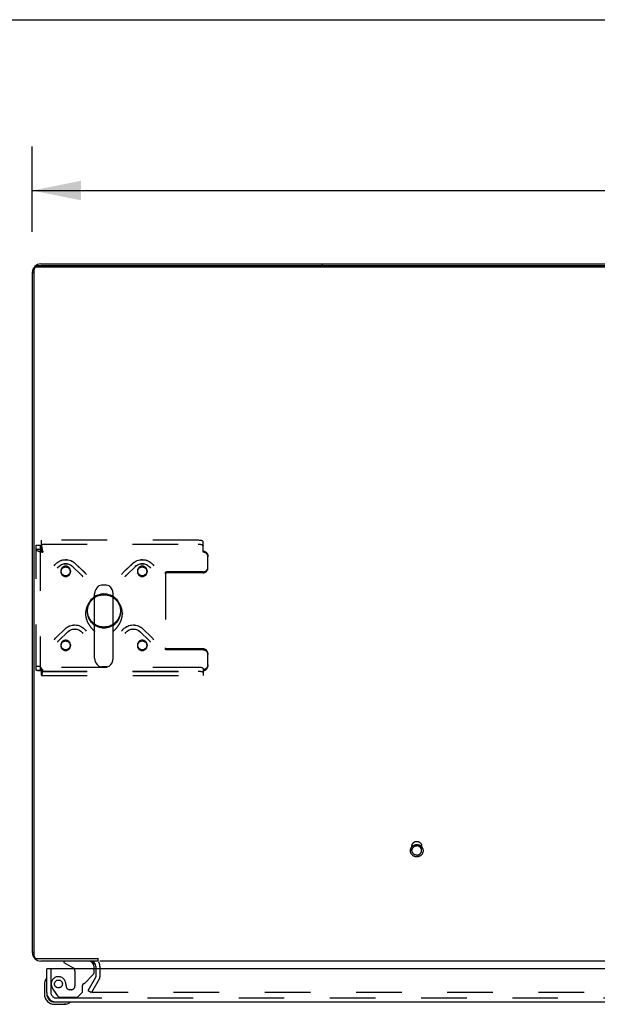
# Model space of a CAD drawing. Header units: inches. Extents: x 0 to 214, y 0 to 139.
# Tile 115 of 147: x 35 to 50, y 113 to 139. Entities that reach past the tile are written whole.
import ezdxf

# ---------------------------------------------------------------- set-up
doc = ezdxf.new("R2010")
doc.units = ezdxf.units.IN
doc.header["$LTSCALE"] = 11.786071
doc.header["$MEASUREMENT"] = 0
doc.linetypes.add('HIDDEN', pattern=[0.2, 0.1, -0.1])
doc.layers.get('0').update_dxf_attribs({"linetype": 'CONTINUOUS'})
for name, color, linetype in [('DEFAULT_2', 8, 'HIDDEN'), ('DIMENSIONS', 7, 'CONTINUOUS'), ('SECONDARY_OR_LEFT_DOOR_ASSEMBLY', 7, 'CONTINUOUS')]:
    doc.layers.add(name, color=color, linetype=linetype)
doc.styles.get("Standard").update_dxf_attribs({"font": 'arial.ttf'})
doc.dimstyles.new('DIMSTYLE_1', dxfattribs={"dimtxt": 0.945407, "dimasz": 1.260542, "dimexe": 0.09, "dimexo": 0.07, "dimgap": 0.0375, "dimtad": 0, "dimtih": 1, "dimtoh": 1, "dimzin": 4, "dimdsep": 46, "dimtxsty": 'Standard', "dimblk": '_FILLED', "dimblk1": '_FILLED', "dimblk2": '_FILLED', "dimcen": 0.09, "dimadec": 3, "dimazin": 1, "dimtfac": 1, "dimtdec": 3, "dimtofl": 0, "dimtmove": 0, "dimatfit": 3, "dimldrblk": '_FILLED', "dimfxl": 0, "dimtolj": 1, "dimtzin": 4, "dimarcsym": 0})

# ---------------------------------------------------------------- blocks, each defined once
blk = doc.blocks.new('_FILLED')
at = {"color": 0, "linetype": 'ByBlock'}
blk.add_solid([(0, 0), (-1, 0.2), (-1, -0.2)], dxfattribs=at)
blk = doc.blocks.new('*D5')
at = {"layer": 'DIMENSIONS', "color": 2, "linetype": 'Continuous'}
for p, q in [((35.716, 133.185), (35.716, 135.383)), ((96.716, 133.185), (96.716, 135.383)), ((35.716, 134.249), (64.092, 134.249)), ((96.716, 134.249), (68.341, 134.249))]:
    blk.add_line(p, q, dxfattribs=at)
at = {"layer": 'DIMENSIONS', "color": 2, "linetype": 'Continuous', "xscale": 1.2605423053, "yscale": 1.2605423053, "zscale": 1.2605423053, "rotation": 180}
blk.add_blockref('_FILLED', (35.716, 134.249), dxfattribs=at)
at = {"layer": 'DIMENSIONS', "color": 2, "linetype": 'Continuous', "xscale": 1.2605423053, "yscale": 1.2605423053, "zscale": 1.2605423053}
blk.add_blockref('_FILLED', (96.716, 134.249), dxfattribs=at)
at = {"layer": 'DIMENSIONS', "color": 2, "linetype": 'Continuous', "insert": (66.216, 134.722), "char_height": 0.9454, "width": 3.30365, "attachment_point": 2, "line_spacing_factor": 0.9}
blk.add_mtext('61.00', dxfattribs=at)

msp = doc.modelspace()

# ---------------------------------------------------------------- linework, layer by layer
at = {"color": 7, "linetype": 'Continuous'}
for p, q in [((0, 138.66), (214.292, 138.66)), ((35.768, 114.481), (35.768, 132.24)), ((35.798, 132.302), (35.804, 132.295)), ((96.602, 132.274), (35.831, 132.274)), ((43.216, 132.301), (43.216, 132.354)), ((35.716, 132.128), (35.768, 132.128)), ((37.329, 122.173), (37.329, 123.835)), ((37.634, 124.058), (37.506, 124.058)), ((37.812, 122.173), (37.812, 123.835)), ((37.095, 123.331), (37.095, 123.321)), ((38.045, 123.331), (38.045, 123.321)), ((37.318, 122.877), (37.325, 122.869)), ((37.325, 122.869), (37.329, 122.865)), ((37.812, 122.865), (37.816, 122.869)), ((37.816, 122.869), (37.823, 122.877)), ((37.823, 122.877), (37.84, 122.894)), ((37.84, 122.894), (37.849, 122.904)), ((37.634, 121.95), (37.506, 121.95)), ((35.716, 114.58), (35.768, 114.58)), ((35.831, 114.42), (37.432, 114.42)), ((37.414, 114.42), (37.414, 114.354)), ((93.716, 114.354), (37.466, 114.354))]:
    msp.add_line(p, q, dxfattribs=at)
at = {"color": 3, "linetype": 'Continuous'}
for p, q in [((96.602, 132.301), (35.831, 132.301)), ((35.942, 132.354), (96.49, 132.354)), ((35.716, 132.128), (35.716, 114.58)), ((37.414, 114.354), (35.942, 114.354)), ((37.362, 114.212), (37.362, 114.15))]:
    msp.add_line(p, q, dxfattribs=at)
for points in [[(35.768, 132.24), (35.768, 132.245), (35.769, 132.25), (35.77, 132.254), (35.771, 132.259), (35.773, 132.263), (35.775, 132.268), (35.777, 132.272), (35.78, 132.276), (35.783, 132.28), (35.787, 132.283), (35.79, 132.286), (35.794, 132.289), (35.798, 132.292)], [(35.807, 132.296), (35.811, 132.298), (35.816, 132.299), (35.821, 132.3), (35.826, 132.3), (35.831, 132.301)]]:
    msp.add_lwpolyline(points, dxfattribs=at)
at = {"color": 7, "linetype": 'Continuous'}
for points in [[(35.831, 132.274), (35.826, 132.274), (35.821, 132.273), (35.816, 132.272), (35.811, 132.271), (35.807, 132.269), (35.802, 132.267), (35.798, 132.265), (35.794, 132.262), (35.79, 132.259), (35.787, 132.256), (35.783, 132.253), (35.78, 132.249), (35.777, 132.245), (35.775, 132.241), (35.773, 132.236), (35.771, 132.232), (35.77, 132.227), (35.769, 132.223), (35.768, 132.218), (35.768, 132.213)], [(37.329, 123.728), (37.322, 123.724), (37.311, 123.717), (37.301, 123.711), (37.291, 123.704), (37.281, 123.696), (37.271, 123.689), (37.261, 123.681), (37.252, 123.673), (37.243, 123.665), (37.234, 123.657), (37.225, 123.648), (37.217, 123.639), (37.209, 123.63), (37.201, 123.621), (37.193, 123.611), (37.186, 123.602), (37.178, 123.592), (37.172, 123.582), (37.165, 123.572), (37.159, 123.561), (37.153, 123.551), (37.147, 123.54), (37.141, 123.529), (37.136, 123.518), (37.131, 123.507), (37.127, 123.496), (37.122, 123.485), (37.118, 123.473), (37.115, 123.462), (37.111, 123.45), (37.108, 123.438), (37.106, 123.427), (37.103, 123.415), (37.101, 123.403), (37.099, 123.391), (37.098, 123.379), (37.097, 123.367), (37.096, 123.355), (37.095, 123.343), (37.095, 123.331)], [(38.045, 123.331), (38.045, 123.343), (38.045, 123.355), (38.044, 123.367), (38.043, 123.379), (38.041, 123.391), (38.039, 123.403), (38.037, 123.415), (38.035, 123.427), (38.032, 123.438), (38.029, 123.45), (38.026, 123.462), (38.022, 123.473), (38.018, 123.485), (38.014, 123.496), (38.009, 123.507), (38.004, 123.518), (37.999, 123.529), (37.994, 123.54), (37.988, 123.551), (37.982, 123.561), (37.975, 123.571), (37.969, 123.582), (37.962, 123.592), (37.955, 123.602), (37.947, 123.611), (37.94, 123.621), (37.932, 123.63), (37.924, 123.639), (37.915, 123.648), (37.906, 123.657), (37.898, 123.665), (37.888, 123.673), (37.879, 123.681), (37.87, 123.689), (37.86, 123.696), (37.85, 123.704), (37.84, 123.711), (37.829, 123.717), (37.819, 123.724), (37.812, 123.728)], [(37.095, 123.321), (37.095, 123.314), (37.096, 123.303), (37.096, 123.292), (37.097, 123.281), (37.098, 123.27), (37.1, 123.259), (37.101, 123.247), (37.103, 123.236), (37.105, 123.225), (37.108, 123.214), (37.11, 123.203), (37.113, 123.192), (37.116, 123.181), (37.12, 123.17), (37.124, 123.16), (37.127, 123.149), (37.131, 123.138), (37.136, 123.128), (37.14, 123.118), (37.145, 123.107), (37.15, 123.097), (37.155, 123.087), (37.16, 123.078), (37.165, 123.068), (37.171, 123.059), (37.176, 123.049), (37.182, 123.04), (37.188, 123.031), (37.193, 123.022), (37.199, 123.014), (37.205, 123.006), (37.211, 122.997), (37.217, 122.989), (37.223, 122.981), (37.229, 122.974), (37.235, 122.966), (37.241, 122.959), (37.247, 122.952), (37.253, 122.946), (37.259, 122.939), (37.265, 122.933), (37.27, 122.926), (37.276, 122.921), (37.281, 122.915), (37.286, 122.909), (37.291, 122.904), (37.296, 122.899), (37.318, 122.877)], [(37.849, 122.904), (37.854, 122.909), (37.859, 122.915), (37.865, 122.921), (37.87, 122.926), (37.876, 122.933), (37.882, 122.939), (37.887, 122.946), (37.893, 122.952), (37.899, 122.959), (37.905, 122.967), (37.911, 122.974), (37.917, 122.982), (37.923, 122.989), (37.929, 122.997), (37.935, 123.006), (37.941, 123.014), (37.947, 123.023), (37.953, 123.031), (37.959, 123.04), (37.964, 123.049), (37.97, 123.059), (37.975, 123.068), (37.981, 123.078), (37.986, 123.088), (37.991, 123.097), (37.996, 123.108), (38, 123.118), (38.005, 123.128), (38.009, 123.138), (38.013, 123.149), (38.017, 123.16), (38.021, 123.17), (38.024, 123.181), (38.027, 123.192), (38.03, 123.203), (38.033, 123.214), (38.035, 123.225), (38.037, 123.236), (38.039, 123.247), (38.041, 123.259), (38.042, 123.27), (38.043, 123.281), (38.044, 123.292), (38.045, 123.303), (38.045, 123.314), (38.045, 123.321)], [(35.768, 114.481), (35.768, 114.476), (35.769, 114.471), (35.77, 114.467), (35.771, 114.462), (35.773, 114.458), (35.775, 114.453), (35.777, 114.449), (35.78, 114.445), (35.783, 114.442), (35.787, 114.438), (35.79, 114.435), (35.794, 114.432), (35.798, 114.429), (35.802, 114.427), (35.807, 114.425), (35.811, 114.423), (35.816, 114.422), (35.821, 114.421), (35.826, 114.421), (35.831, 114.42)]]:
    msp.add_lwpolyline(points, dxfattribs=at)
at = {"color": 3, "linetype": 'Continuous'}
for centre, radius, start, end in [((35.942, 132.128), 0.226, 90, 180), ((35.942, 114.58), 0.226, 180, 270), ((37.22, 114.212), 0.142, 0, 90)]:
    msp.add_arc(centre, radius, start, end, dxfattribs=at)
at = {"color": 7, "linetype": 'Continuous'}
for centre, radius, start, end in [((37.57, 123.835), 0.241, 123.1848, 180), ((37.506, 123.933), 0.125, 90, 123.1848), ((37.634, 123.933), 0.125, 56.8152, 90), ((37.57, 123.835), 0.241, 0, 56.8152), ((37.57, 122.172), 0.241, 180, 236.8152), ((37.57, 122.172), 0.241, 303.1848, 360), ((37.506, 122.075), 0.125, 236.8152, 270), ((37.634, 122.075), 0.125, 270, 303.1848)]:
    msp.add_arc(centre, radius, start, end, dxfattribs=at)
at = {"layer": 'DEFAULT_2', "color": 8, "linetype": 'HIDDEN'}
for p, q in [((35.82, 121.864), (35.82, 125.088)), ((35.82, 125.088), (35.924, 125.088)), ((35.924, 125.088), (35.924, 121.864)), ((35.954, 125.115), (35.954, 125.217)), ((40.008, 125.217), (35.954, 125.217)), ((35.954, 125.117), (40.008, 125.117)), ((35.954, 125.115), (35.954, 125.014)), ((40.133, 124.91), (40.133, 125.185)), ((35.82, 124.985), (35.924, 124.985)), ((35.982, 124.954), (35.978, 124.985)), ((35.985, 124.944), (35.978, 124.965)), ((35.985, 124.929), (35.982, 124.954)), ((35.987, 124.937), (35.985, 124.944)), ((35.987, 124.91), (35.985, 124.929)), ((35.987, 124.937), (35.987, 124.91)), ((36.828, 124.62), (37.061, 124.395)), ((36.83, 124.618), (37.063, 124.393)), ((38.078, 124.393), (38.311, 124.618)), ((38.079, 124.395), (38.312, 124.62)), ((40.258, 124.817), (40.258, 124.79)), ((40.258, 124.498), (40.258, 124.79)), ((36.456, 124.429), (36.456, 124.402)), ((36.706, 124.429), (36.706, 124.402)), ((36.756, 124.545), (36.989, 124.32)), ((36.757, 124.543), (36.99, 124.318)), ((38.15, 124.318), (38.383, 124.543)), ((38.152, 124.32), (38.385, 124.545)), ((38.435, 124.429), (38.435, 124.402)), ((38.685, 124.429), (38.685, 124.402)), ((39.158, 124.348), (39.158, 124.375)), ((39.158, 124.348), (39.158, 122.414)), ((40.133, 124.404), (39.188, 124.404)), ((40.133, 124.377), (39.188, 124.377)), ((37.133, 123.408), (37.133, 123.381)), ((38.008, 123.408), (38.008, 123.381)), ((36.332, 122.706), (36.565, 122.931)), ((36.333, 122.708), (36.566, 122.933)), ((36.404, 122.631), (36.637, 122.856)), ((36.405, 122.633), (36.638, 122.858)), ((38.502, 122.858), (38.735, 122.633)), ((38.504, 122.856), (38.737, 122.631)), ((38.574, 122.933), (38.807, 122.708)), ((38.576, 122.931), (38.809, 122.706)), ((36.456, 122.517), (36.456, 122.49)), ((36.706, 122.517), (36.706, 122.49)), ((38.435, 122.517), (38.435, 122.49)), ((38.685, 122.517), (38.685, 122.49)), ((40.133, 122.412), (39.188, 122.412)), ((40.133, 122.385), (39.188, 122.385)), ((40.258, 122.291), (40.258, 122.264)), ((40.258, 121.973), (40.258, 122.264)), ((35.82, 121.966), (35.924, 121.966)), ((35.82, 121.864), (35.924, 121.864)), ((35.943, 121.868), (35.934, 121.866)), ((35.954, 121.734), (35.954, 121.937)), ((40.008, 121.937), (35.954, 121.937)), ((35.954, 121.837), (40.008, 121.837)), ((35.96, 121.832), (40.133, 121.832)), ((35.987, 121.852), (35.987, 121.879)), ((40.133, 121.905), (40.133, 121.852)), ((40.133, 121.852), (40.133, 121.728)), ((35.96, 121.728), (40.133, 121.728)), ((45.53, 117.208), (45.53, 117.324)), ((45.778, 117.208), (45.778, 117.324)), ((37.466, 114.212), (37.466, 113.949)), ((37.162, 113.594), (37.358, 113.934)), ((37.362, 114.15), (37.362, 113.949)), ((37.448, 113.882), (37.252, 113.542)), ((37.162, 113.594), (37.252, 113.542)), ((64.122, 113.542), (37.284, 113.542))]:
    msp.add_line(p, q, dxfattribs=at)
for points in [[(35.978, 124.985), (35.975, 125.003), (35.973, 125.02), (35.971, 125.037), (35.968, 125.053), (35.966, 125.067), (35.964, 125.08), (35.961, 125.092), (35.959, 125.101), (35.957, 125.109), (35.954, 125.115)], [(40.133, 125.185), (40.132, 125.189), (40.128, 125.193), (40.123, 125.197), (40.116, 125.201), (40.107, 125.205), (40.096, 125.208), (40.084, 125.211), (40.07, 125.213), (40.056, 125.215), (40.04, 125.216), (40.024, 125.217), (40.008, 125.217)], [(40.008, 125.117), (40.024, 125.117), (40.04, 125.116), (40.056, 125.114), (40.07, 125.112), (40.084, 125.11), (40.096, 125.107), (40.107, 125.104), (40.116, 125.101), (40.123, 125.097), (40.128, 125.093), (40.132, 125.089), (40.133, 125.084)], [(35.82, 124.985), (35.821, 124.978), (35.824, 124.971), (35.83, 124.964), (35.837, 124.958), (35.846, 124.951), (35.857, 124.945), (35.869, 124.939), (35.883, 124.933), (35.898, 124.928), (35.915, 124.924), (35.932, 124.92), (35.95, 124.916), (35.969, 124.913), (35.987, 124.91)], [(35.924, 124.985), (35.925, 124.981), (35.926, 124.977), (35.928, 124.973), (35.93, 124.969), (35.934, 124.965), (35.938, 124.962), (35.943, 124.958), (35.948, 124.955), (35.954, 124.951), (35.96, 124.948), (35.966, 124.945), (35.973, 124.942), (35.98, 124.94), (35.987, 124.937)], [(35.978, 124.965), (35.975, 124.972), (35.973, 124.979), (35.971, 124.985), (35.968, 124.991), (35.966, 124.996), (35.964, 125.001), (35.961, 125.006), (35.959, 125.009), (35.957, 125.012), (35.954, 125.014)], [(40.133, 124.937), (40.149, 124.936), (40.165, 124.933), (40.181, 124.928), (40.195, 124.921), (40.209, 124.912), (40.221, 124.902), (40.232, 124.89), (40.241, 124.877), (40.248, 124.863), (40.253, 124.848), (40.257, 124.832), (40.258, 124.817)], [(40.258, 124.79), (40.257, 124.806), (40.253, 124.821), (40.248, 124.836), (40.241, 124.85), (40.232, 124.863), (40.221, 124.875), (40.209, 124.885), (40.195, 124.894), (40.181, 124.901), (40.165, 124.906), (40.149, 124.909), (40.133, 124.91)], [(36.281, 124.556), (36.301, 124.584), (36.324, 124.61), (36.349, 124.634), (36.377, 124.656), (36.407, 124.674), (36.438, 124.69), (36.471, 124.702), (36.505, 124.711), (36.54, 124.717), (36.575, 124.719), (36.61, 124.718), (36.644, 124.714), (36.679, 124.706), (36.712, 124.695), (36.744, 124.68), (36.774, 124.663), (36.802, 124.643), (36.828, 124.62)], [(36.281, 124.556), (36.301, 124.584), (36.324, 124.61), (36.349, 124.634), (36.377, 124.655), (36.407, 124.673), (36.438, 124.688), (36.471, 124.7), (36.505, 124.709), (36.54, 124.715), (36.575, 124.717), (36.61, 124.716), (36.645, 124.712), (36.679, 124.704), (36.713, 124.693), (36.745, 124.678), (36.775, 124.661), (36.804, 124.641), (36.83, 124.618)], [(36.37, 124.501), (36.386, 124.524), (36.404, 124.544), (36.425, 124.562), (36.448, 124.578), (36.472, 124.591), (36.498, 124.602), (36.525, 124.609), (36.552, 124.614), (36.58, 124.615), (36.608, 124.614), (36.636, 124.61), (36.662, 124.602), (36.688, 124.592), (36.712, 124.579), (36.735, 124.563), (36.756, 124.545)], [(36.37, 124.501), (36.386, 124.524), (36.405, 124.544), (36.426, 124.562), (36.448, 124.577), (36.473, 124.59), (36.499, 124.6), (36.526, 124.608), (36.553, 124.612), (36.581, 124.613), (36.609, 124.612), (36.636, 124.607), (36.663, 124.6), (36.689, 124.59), (36.714, 124.577), (36.737, 124.561), (36.757, 124.543)], [(38.311, 124.618), (38.337, 124.641), (38.365, 124.661), (38.396, 124.678), (38.428, 124.693), (38.461, 124.704), (38.495, 124.712), (38.53, 124.716), (38.565, 124.717), (38.601, 124.715), (38.635, 124.709), (38.669, 124.7), (38.702, 124.688), (38.734, 124.673), (38.764, 124.655), (38.791, 124.634), (38.817, 124.61), (38.84, 124.584), (38.859, 124.556)], [(38.312, 124.62), (38.339, 124.643), (38.367, 124.663), (38.397, 124.681), (38.429, 124.695), (38.463, 124.706), (38.497, 124.714), (38.532, 124.718), (38.567, 124.719), (38.602, 124.717), (38.637, 124.711), (38.671, 124.702), (38.703, 124.689), (38.735, 124.674), (38.764, 124.655), (38.792, 124.634), (38.817, 124.61), (38.84, 124.584), (38.859, 124.556)], [(38.383, 124.543), (38.404, 124.561), (38.427, 124.577), (38.451, 124.59), (38.477, 124.6), (38.504, 124.607), (38.531, 124.612), (38.559, 124.613), (38.587, 124.612), (38.615, 124.608), (38.642, 124.6), (38.667, 124.59), (38.692, 124.577), (38.715, 124.562), (38.736, 124.544), (38.755, 124.524), (38.771, 124.501)], [(38.385, 124.545), (38.405, 124.563), (38.428, 124.579), (38.453, 124.592), (38.479, 124.602), (38.505, 124.61), (38.533, 124.614), (38.561, 124.615), (38.589, 124.614), (38.616, 124.609), (38.643, 124.601), (38.669, 124.591), (38.693, 124.578), (38.716, 124.562), (38.736, 124.544), (38.755, 124.524), (38.771, 124.501)], [(36.581, 124.55), (36.564, 124.549), (36.548, 124.546), (36.533, 124.541), (36.518, 124.534), (36.505, 124.525), (36.492, 124.514), (36.481, 124.503), (36.472, 124.489), (36.465, 124.475), (36.46, 124.46), (36.457, 124.445), (36.456, 124.429)], [(36.581, 124.523), (36.564, 124.522), (36.548, 124.519), (36.533, 124.514), (36.518, 124.507), (36.505, 124.498), (36.492, 124.487), (36.481, 124.476), (36.472, 124.462), (36.465, 124.448), (36.46, 124.433), (36.457, 124.418), (36.456, 124.402)], [(36.456, 124.429), (36.457, 124.413), (36.46, 124.398), (36.465, 124.383), (36.472, 124.369), (36.481, 124.356), (36.492, 124.344)], [(36.456, 124.402), (36.457, 124.386), (36.46, 124.371), (36.465, 124.356), (36.472, 124.342), (36.481, 124.329), (36.492, 124.317)], [(36.492, 124.344), (36.505, 124.333), (36.518, 124.324), (36.533, 124.317), (36.548, 124.312), (36.564, 124.309), (36.581, 124.308)], [(36.669, 124.514), (36.657, 124.525), (36.643, 124.534), (36.628, 124.541), (36.613, 124.546), (36.597, 124.549), (36.581, 124.55)], [(36.669, 124.487), (36.657, 124.498), (36.643, 124.507), (36.628, 124.514), (36.613, 124.519), (36.597, 124.522), (36.581, 124.523)], [(36.581, 124.308), (36.597, 124.309), (36.613, 124.312), (36.628, 124.317), (36.643, 124.324), (36.657, 124.333), (36.669, 124.344), (36.68, 124.356), (36.689, 124.369), (36.696, 124.383), (36.701, 124.398), (36.705, 124.413), (36.706, 124.429)], [(36.581, 124.281), (36.597, 124.282), (36.613, 124.285), (36.628, 124.291), (36.643, 124.298), (36.657, 124.306), (36.669, 124.317), (36.68, 124.329), (36.689, 124.342), (36.696, 124.356), (36.701, 124.371), (36.705, 124.386), (36.706, 124.402)], [(36.706, 124.429), (36.705, 124.445), (36.701, 124.46), (36.696, 124.475), (36.689, 124.489), (36.68, 124.502), (36.669, 124.514)], [(36.706, 124.402), (36.705, 124.418), (36.701, 124.433), (36.696, 124.448), (36.689, 124.462), (36.68, 124.475), (36.669, 124.487)], [(36.989, 124.32), (36.996, 124.313), (37.002, 124.306), (37.008, 124.299), (37.014, 124.292), (37.019, 124.284), (37.025, 124.276)], [(37.061, 124.395), (37.071, 124.385), (37.08, 124.375), (37.089, 124.364), (37.098, 124.354), (37.106, 124.342), (37.113, 124.331)], [(37.063, 124.393), (37.072, 124.383), (37.081, 124.373), (37.09, 124.363), (37.098, 124.353), (37.106, 124.342)], [(38.027, 124.331), (38.035, 124.342), (38.043, 124.354), (38.051, 124.364), (38.06, 124.375), (38.07, 124.385), (38.079, 124.395)], [(38.034, 124.342), (38.042, 124.353), (38.051, 124.363), (38.059, 124.373), (38.068, 124.383), (38.078, 124.393)], [(38.116, 124.276), (38.121, 124.284), (38.127, 124.292), (38.132, 124.299), (38.139, 124.306), (38.145, 124.313), (38.152, 124.32)], [(38.471, 124.514), (38.461, 124.502), (38.452, 124.489), (38.444, 124.475), (38.439, 124.46), (38.436, 124.445), (38.435, 124.429)], [(38.471, 124.487), (38.461, 124.475), (38.452, 124.462), (38.444, 124.448), (38.439, 124.433), (38.436, 124.418), (38.435, 124.402)], [(38.435, 124.429), (38.436, 124.413), (38.439, 124.398), (38.444, 124.383), (38.452, 124.369), (38.461, 124.356), (38.471, 124.344), (38.484, 124.333), (38.497, 124.324), (38.512, 124.317), (38.527, 124.312), (38.543, 124.309), (38.56, 124.308)], [(38.435, 124.402), (38.436, 124.386), (38.439, 124.371), (38.444, 124.356), (38.452, 124.342), (38.461, 124.329), (38.471, 124.317), (38.484, 124.306), (38.497, 124.298), (38.512, 124.291), (38.527, 124.285), (38.543, 124.282), (38.56, 124.281)], [(38.56, 124.55), (38.543, 124.549), (38.527, 124.546), (38.512, 124.541), (38.497, 124.534), (38.484, 124.525), (38.471, 124.514)], [(38.56, 124.523), (38.543, 124.522), (38.527, 124.519), (38.512, 124.514), (38.497, 124.507), (38.484, 124.498), (38.471, 124.487)], [(38.685, 124.429), (38.684, 124.445), (38.681, 124.46), (38.675, 124.475), (38.668, 124.489), (38.659, 124.503), (38.648, 124.514), (38.636, 124.525), (38.622, 124.534), (38.608, 124.541), (38.592, 124.546), (38.576, 124.549), (38.56, 124.55)], [(38.685, 124.402), (38.684, 124.418), (38.681, 124.433), (38.675, 124.448), (38.668, 124.462), (38.659, 124.476), (38.648, 124.487), (38.636, 124.498), (38.622, 124.507), (38.608, 124.514), (38.592, 124.519), (38.576, 124.522), (38.56, 124.523)], [(38.56, 124.308), (38.576, 124.309), (38.592, 124.312), (38.608, 124.317), (38.622, 124.324), (38.636, 124.333), (38.648, 124.344)], [(38.648, 124.344), (38.659, 124.356), (38.668, 124.369), (38.675, 124.383), (38.681, 124.398), (38.684, 124.413), (38.685, 124.429)], [(38.648, 124.317), (38.659, 124.329), (38.668, 124.342), (38.675, 124.356), (38.681, 124.371), (38.684, 124.386), (38.685, 124.402)], [(39.158, 124.375), (39.158, 124.381), (39.16, 124.386), (39.163, 124.391), (39.167, 124.396), (39.171, 124.399), (39.176, 124.402), (39.182, 124.404), (39.188, 124.404)], [(39.158, 124.348), (39.158, 124.354), (39.16, 124.36), (39.163, 124.365), (39.167, 124.369), (39.171, 124.373), (39.176, 124.375), (39.182, 124.377), (39.188, 124.377)], [(40.133, 124.404), (40.149, 124.405), (40.165, 124.408), (40.181, 124.414), (40.195, 124.421), (40.209, 124.429), (40.221, 124.44), (40.232, 124.452), (40.241, 124.465), (40.248, 124.479), (40.253, 124.494), (40.257, 124.509), (40.258, 124.525)], [(40.133, 124.377), (40.149, 124.378), (40.165, 124.382), (40.181, 124.387), (40.195, 124.394), (40.209, 124.402), (40.221, 124.413), (40.232, 124.425), (40.241, 124.438), (40.248, 124.452), (40.253, 124.467), (40.257, 124.482), (40.258, 124.498)], [(36.492, 124.317), (36.505, 124.306), (36.518, 124.298), (36.533, 124.291), (36.548, 124.285), (36.564, 124.282), (36.581, 124.281)], [(36.99, 124.318), (36.997, 124.312), (37.003, 124.305), (37.009, 124.298), (37.014, 124.291), (37.02, 124.284)], [(38.121, 124.284), (38.126, 124.291), (38.132, 124.298), (38.138, 124.305), (38.144, 124.312), (38.15, 124.318)], [(38.56, 124.281), (38.576, 124.282), (38.592, 124.285), (38.608, 124.291), (38.622, 124.298), (38.636, 124.306), (38.648, 124.317)], [(37.57, 123.831), (37.527, 123.829), (37.485, 123.823), (37.443, 123.813), (37.403, 123.799), (37.364, 123.781), (37.327, 123.76), (37.293, 123.735), (37.261, 123.707), (37.232, 123.676), (37.206, 123.643), (37.184, 123.607), (37.166, 123.57), (37.152, 123.531), (37.141, 123.491), (37.135, 123.45), (37.133, 123.408)], [(38.008, 123.408), (38.006, 123.45), (37.999, 123.491), (37.989, 123.531), (37.974, 123.57), (37.956, 123.607), (37.934, 123.643), (37.908, 123.676), (37.88, 123.707), (37.848, 123.735), (37.813, 123.76), (37.776, 123.781), (37.738, 123.799), (37.697, 123.813), (37.656, 123.823), (37.613, 123.829), (37.57, 123.831)], [(37.57, 123.804), (37.527, 123.802), (37.485, 123.796), (37.443, 123.786), (37.403, 123.772), (37.364, 123.754), (37.327, 123.733), (37.293, 123.708), (37.261, 123.68), (37.232, 123.649), (37.206, 123.616), (37.184, 123.581), (37.166, 123.543), (37.152, 123.504), (37.141, 123.464), (37.135, 123.423), (37.133, 123.381)], [(38.008, 123.381), (38.006, 123.423), (37.999, 123.464), (37.989, 123.504), (37.974, 123.543), (37.956, 123.581), (37.934, 123.616), (37.908, 123.649), (37.88, 123.68), (37.848, 123.708), (37.813, 123.733), (37.776, 123.754), (37.738, 123.772), (37.697, 123.786), (37.656, 123.796), (37.613, 123.802), (37.57, 123.804)], [(37.133, 123.408), (37.135, 123.367), (37.141, 123.326), (37.152, 123.286), (37.166, 123.247), (37.184, 123.209), (37.206, 123.173), (37.232, 123.14), (37.261, 123.109), (37.293, 123.082), (37.327, 123.057), (37.364, 123.036), (37.403, 123.018), (37.443, 123.004), (37.485, 122.994), (37.527, 122.988), (37.57, 122.986)], [(37.133, 123.381), (37.135, 123.34), (37.141, 123.299), (37.152, 123.259), (37.166, 123.22), (37.184, 123.182), (37.206, 123.147), (37.232, 123.113), (37.261, 123.082), (37.293, 123.055), (37.327, 123.03), (37.364, 123.009), (37.403, 122.991), (37.443, 122.977), (37.485, 122.967), (37.527, 122.961), (37.57, 122.959)], [(37.57, 122.986), (37.613, 122.988), (37.656, 122.994), (37.697, 123.004), (37.738, 123.018), (37.776, 123.036), (37.813, 123.057), (37.848, 123.082), (37.88, 123.109), (37.908, 123.14), (37.934, 123.173), (37.956, 123.209), (37.974, 123.247), (37.989, 123.286), (37.999, 123.326), (38.006, 123.367), (38.008, 123.408)], [(37.57, 122.959), (37.613, 122.961), (37.656, 122.967), (37.697, 122.977), (37.738, 122.991), (37.776, 123.009), (37.813, 123.03), (37.848, 123.055), (37.88, 123.082), (37.908, 123.113), (37.934, 123.147), (37.956, 123.182), (37.974, 123.22), (37.989, 123.259), (37.999, 123.299), (38.006, 123.34), (38.008, 123.381)], [(36.565, 122.931), (36.591, 122.954), (36.619, 122.974), (36.649, 122.992), (36.681, 123.006), (36.715, 123.017), (36.749, 123.025), (36.784, 123.029), (36.819, 123.031), (36.854, 123.028), (36.889, 123.023), (36.923, 123.014), (36.956, 123.002), (36.988, 122.986), (37.017, 122.968), (37.045, 122.947), (37.071, 122.923), (37.093, 122.897), (37.113, 122.869)], [(36.566, 122.933), (36.592, 122.956), (36.621, 122.976), (36.651, 122.994), (36.683, 123.008), (36.717, 123.019), (36.751, 123.027), (36.786, 123.032), (36.821, 123.033), (36.856, 123.03), (36.891, 123.024), (36.925, 123.015), (36.957, 123.003), (36.988, 122.987), (37.018, 122.969), (37.045, 122.947), (37.071, 122.924), (37.093, 122.897), (37.113, 122.869)], [(36.637, 122.856), (36.658, 122.874), (36.681, 122.89), (36.705, 122.903), (36.731, 122.913), (36.758, 122.921), (36.785, 122.925), (36.813, 122.927), (36.841, 122.925), (36.868, 122.921), (36.895, 122.914), (36.921, 122.903), (36.946, 122.891), (36.969, 122.875), (36.99, 122.857), (37.008, 122.837), (37.025, 122.815)], [(36.638, 122.858), (36.659, 122.876), (36.682, 122.892), (36.707, 122.905), (36.732, 122.916), (36.759, 122.923), (36.787, 122.927), (36.815, 122.929), (36.843, 122.927), (36.87, 122.922), (36.897, 122.915), (36.923, 122.904), (36.947, 122.891), (36.969, 122.875), (36.99, 122.857), (37.009, 122.837), (37.025, 122.815)], [(38.027, 122.869), (38.047, 122.897), (38.07, 122.924), (38.095, 122.948), (38.123, 122.969), (38.153, 122.988), (38.184, 123.003), (38.217, 123.016), (38.251, 123.025), (38.286, 123.03), (38.321, 123.033), (38.356, 123.032), (38.391, 123.027), (38.425, 123.019), (38.458, 123.008), (38.49, 122.994), (38.52, 122.976), (38.548, 122.956), (38.574, 122.933)], [(38.027, 122.869), (38.047, 122.897), (38.07, 122.923), (38.095, 122.947), (38.123, 122.968), (38.153, 122.986), (38.184, 123.002), (38.217, 123.014), (38.251, 123.023), (38.286, 123.028), (38.321, 123.031), (38.356, 123.029), (38.391, 123.025), (38.426, 123.017), (38.459, 123.006), (38.491, 122.992), (38.521, 122.974), (38.55, 122.954), (38.576, 122.931)], [(38.116, 122.815), (38.132, 122.837), (38.15, 122.857), (38.171, 122.875), (38.194, 122.891), (38.218, 122.905), (38.244, 122.915), (38.271, 122.923), (38.298, 122.927), (38.326, 122.929), (38.354, 122.927), (38.382, 122.923), (38.408, 122.915), (38.434, 122.905), (38.459, 122.892), (38.481, 122.876), (38.502, 122.858)], [(38.116, 122.815), (38.132, 122.837), (38.151, 122.857), (38.172, 122.875), (38.195, 122.89), (38.219, 122.903), (38.245, 122.914), (38.272, 122.921), (38.299, 122.925), (38.327, 122.927), (38.355, 122.925), (38.383, 122.921), (38.41, 122.913), (38.435, 122.903), (38.46, 122.89), (38.483, 122.874), (38.504, 122.856)], [(36.281, 122.644), (36.289, 122.656), (36.297, 122.667), (36.305, 122.678), (36.314, 122.688), (36.323, 122.698), (36.333, 122.708)], [(36.288, 122.655), (36.296, 122.666), (36.304, 122.677), (36.313, 122.687), (36.322, 122.697), (36.332, 122.706)], [(36.37, 122.59), (36.375, 122.598), (36.38, 122.605), (36.386, 122.613), (36.392, 122.62), (36.399, 122.627), (36.405, 122.633)], [(36.375, 122.597), (36.38, 122.605), (36.386, 122.612), (36.391, 122.618), (36.398, 122.625), (36.404, 122.631)], [(36.492, 122.603), (36.481, 122.591), (36.472, 122.578), (36.465, 122.564), (36.46, 122.549), (36.457, 122.533), (36.456, 122.517)], [(36.492, 122.576), (36.481, 122.564), (36.472, 122.551), (36.465, 122.537), (36.46, 122.522), (36.457, 122.506), (36.456, 122.49)], [(36.581, 122.638), (36.564, 122.637), (36.548, 122.634), (36.533, 122.629), (36.518, 122.622), (36.505, 122.613), (36.492, 122.603)], [(36.581, 122.611), (36.564, 122.61), (36.548, 122.607), (36.533, 122.602), (36.518, 122.595), (36.505, 122.586), (36.492, 122.576)], [(36.706, 122.517), (36.705, 122.533), (36.701, 122.549), (36.696, 122.564), (36.689, 122.578), (36.68, 122.591), (36.669, 122.603), (36.657, 122.613), (36.643, 122.622), (36.628, 122.629), (36.613, 122.634), (36.597, 122.637), (36.581, 122.638)], [(36.706, 122.49), (36.705, 122.506), (36.701, 122.522), (36.696, 122.537), (36.689, 122.551), (36.68, 122.564), (36.669, 122.576), (36.657, 122.586), (36.643, 122.595), (36.628, 122.602), (36.613, 122.607), (36.597, 122.61), (36.581, 122.611)], [(38.56, 122.638), (38.543, 122.637), (38.527, 122.634), (38.512, 122.629), (38.497, 122.622), (38.484, 122.613), (38.471, 122.603), (38.461, 122.591), (38.452, 122.578), (38.444, 122.564), (38.439, 122.549), (38.436, 122.533), (38.435, 122.517)], [(38.56, 122.611), (38.543, 122.61), (38.527, 122.607), (38.512, 122.602), (38.497, 122.595), (38.484, 122.586), (38.471, 122.576), (38.461, 122.564), (38.452, 122.551), (38.444, 122.537), (38.439, 122.522), (38.436, 122.506), (38.435, 122.49)], [(38.648, 122.603), (38.636, 122.613), (38.622, 122.622), (38.608, 122.629), (38.592, 122.634), (38.576, 122.637), (38.56, 122.638)], [(38.648, 122.576), (38.636, 122.586), (38.622, 122.595), (38.608, 122.602), (38.592, 122.607), (38.576, 122.61), (38.56, 122.611)], [(38.685, 122.517), (38.684, 122.533), (38.681, 122.549), (38.675, 122.564), (38.668, 122.578), (38.659, 122.591), (38.648, 122.603)], [(38.685, 122.49), (38.684, 122.506), (38.681, 122.522), (38.675, 122.537), (38.668, 122.551), (38.659, 122.564), (38.648, 122.576)], [(38.735, 122.633), (38.742, 122.627), (38.748, 122.62), (38.754, 122.613), (38.76, 122.605), (38.766, 122.598), (38.771, 122.59)], [(38.737, 122.631), (38.743, 122.625), (38.749, 122.618), (38.755, 122.612), (38.761, 122.605), (38.766, 122.597)], [(38.807, 122.708), (38.817, 122.698), (38.826, 122.688), (38.835, 122.678), (38.844, 122.667), (38.852, 122.656), (38.859, 122.644)], [(38.809, 122.706), (38.818, 122.697), (38.827, 122.687), (38.836, 122.677), (38.844, 122.666), (38.852, 122.655)], [(36.456, 122.517), (36.457, 122.502), (36.46, 122.486), (36.465, 122.471), (36.472, 122.457), (36.481, 122.444), (36.492, 122.432), (36.505, 122.422), (36.518, 122.413), (36.533, 122.406), (36.548, 122.401), (36.564, 122.398), (36.581, 122.397)], [(36.456, 122.49), (36.457, 122.475), (36.46, 122.459), (36.465, 122.444), (36.472, 122.43), (36.481, 122.417), (36.492, 122.405), (36.505, 122.395), (36.518, 122.386), (36.533, 122.379), (36.548, 122.374), (36.564, 122.371), (36.581, 122.37)], [(36.581, 122.397), (36.597, 122.398), (36.613, 122.401), (36.628, 122.406), (36.643, 122.413), (36.657, 122.422), (36.669, 122.432)], [(36.581, 122.37), (36.597, 122.371), (36.613, 122.374), (36.628, 122.379), (36.643, 122.386), (36.657, 122.395), (36.669, 122.405)], [(36.669, 122.432), (36.68, 122.444), (36.689, 122.457), (36.696, 122.471), (36.701, 122.486), (36.705, 122.502), (36.706, 122.517)], [(36.669, 122.405), (36.68, 122.417), (36.689, 122.43), (36.696, 122.444), (36.701, 122.459), (36.705, 122.475), (36.706, 122.49)], [(38.435, 122.517), (38.436, 122.502), (38.439, 122.486), (38.444, 122.471), (38.452, 122.457), (38.461, 122.444), (38.471, 122.432)], [(38.435, 122.49), (38.436, 122.475), (38.439, 122.459), (38.444, 122.444), (38.452, 122.43), (38.461, 122.417), (38.471, 122.405)], [(38.471, 122.432), (38.484, 122.422), (38.497, 122.413), (38.512, 122.406), (38.527, 122.401), (38.543, 122.398), (38.56, 122.397)], [(38.471, 122.405), (38.484, 122.395), (38.497, 122.386), (38.512, 122.379), (38.527, 122.374), (38.543, 122.371), (38.56, 122.37)], [(38.56, 122.397), (38.576, 122.398), (38.592, 122.401), (38.608, 122.406), (38.622, 122.413), (38.636, 122.422), (38.648, 122.432), (38.659, 122.444), (38.668, 122.457), (38.675, 122.471), (38.681, 122.486), (38.684, 122.502), (38.685, 122.517)], [(38.56, 122.37), (38.576, 122.371), (38.592, 122.374), (38.608, 122.379), (38.622, 122.386), (38.636, 122.395), (38.648, 122.405), (38.659, 122.417), (38.668, 122.43), (38.675, 122.444), (38.681, 122.459), (38.684, 122.475), (38.685, 122.49)], [(39.188, 122.412), (39.182, 122.413), (39.176, 122.414), (39.171, 122.417), (39.167, 122.421), (39.163, 122.425), (39.16, 122.43), (39.158, 122.435), (39.158, 122.441)], [(39.188, 122.385), (39.182, 122.386), (39.176, 122.387), (39.171, 122.39), (39.167, 122.394), (39.163, 122.398), (39.16, 122.403), (39.158, 122.408), (39.158, 122.414)], [(40.258, 122.291), (40.257, 122.307), (40.253, 122.323), (40.248, 122.338), (40.241, 122.352), (40.232, 122.365), (40.221, 122.377), (40.209, 122.387), (40.195, 122.396), (40.181, 122.403), (40.165, 122.408), (40.149, 122.411), (40.133, 122.412)], [(40.258, 122.264), (40.257, 122.28), (40.253, 122.296), (40.248, 122.311), (40.241, 122.325), (40.232, 122.338), (40.221, 122.35), (40.209, 122.36), (40.195, 122.369), (40.181, 122.376), (40.165, 122.381), (40.149, 122.384), (40.133, 122.385)], [(35.987, 121.852), (35.969, 121.85), (35.95, 121.849), (35.932, 121.848), (35.915, 121.847), (35.898, 121.847), (35.883, 121.848), (35.869, 121.849), (35.857, 121.85), (35.846, 121.852), (35.837, 121.854), (35.83, 121.856), (35.824, 121.859), (35.821, 121.861), (35.82, 121.864)], [(35.937, 121.867), (35.931, 121.866), (35.926, 121.865), (35.921, 121.864), (35.917, 121.864), (35.913, 121.864), (35.911, 121.864), (35.909, 121.864), (35.909, 121.864)], [(35.934, 121.866), (35.93, 121.866), (35.928, 121.865), (35.926, 121.865), (35.925, 121.864), (35.924, 121.864)], [(35.987, 121.879), (35.98, 121.877), (35.973, 121.875), (35.966, 121.873), (35.96, 121.872), (35.954, 121.87), (35.948, 121.869), (35.943, 121.868)], [(35.954, 121.835), (35.957, 121.833), (35.959, 121.833), (35.96, 121.832)], [(35.96, 121.832), (35.961, 121.833), (35.964, 121.834), (35.966, 121.835), (35.968, 121.838), (35.971, 121.841), (35.973, 121.845), (35.975, 121.849), (35.978, 121.854), (35.98, 121.86), (35.983, 121.866), (35.985, 121.872), (35.987, 121.879)], [(35.96, 121.728), (35.961, 121.729), (35.964, 121.731), (35.966, 121.736), (35.968, 121.742), (35.971, 121.751), (35.973, 121.761), (35.975, 121.773), (35.978, 121.787), (35.98, 121.801), (35.983, 121.817), (35.985, 121.834), (35.987, 121.852)], [(40.133, 121.905), (40.132, 121.909), (40.128, 121.913), (40.123, 121.917), (40.116, 121.921), (40.107, 121.924), (40.096, 121.928), (40.084, 121.93), (40.07, 121.933), (40.056, 121.935), (40.04, 121.936), (40.024, 121.937), (40.008, 121.937)], [(40.008, 121.837), (40.024, 121.836), (40.04, 121.835), (40.056, 121.834), (40.07, 121.832), (40.084, 121.83), (40.096, 121.827), (40.107, 121.824), (40.116, 121.82), (40.123, 121.817), (40.128, 121.813), (40.132, 121.808), (40.133, 121.804)], [(40.258, 122), (40.257, 121.984), (40.253, 121.969), (40.248, 121.954), (40.241, 121.94), (40.232, 121.926), (40.221, 121.915), (40.209, 121.904), (40.195, 121.895), (40.181, 121.888), (40.165, 121.883), (40.149, 121.88), (40.133, 121.879)], [(40.133, 121.852), (40.149, 121.853), (40.165, 121.856), (40.181, 121.861), (40.195, 121.868), (40.209, 121.877), (40.221, 121.888), (40.232, 121.899), (40.241, 121.913), (40.248, 121.927), (40.253, 121.942), (40.257, 121.957), (40.258, 121.973)], [(35.954, 121.734), (35.957, 121.73), (35.959, 121.729), (35.96, 121.728)], [(45.654, 117.044), (45.641, 117.045), (45.629, 117.046), (45.617, 117.048), (45.605, 117.051), (45.594, 117.055), (45.583, 117.06), (45.572, 117.065), (45.562, 117.072), (45.552, 117.079), (45.542, 117.087), (45.534, 117.095), (45.526, 117.104), (45.519, 117.114), (45.512, 117.124), (45.506, 117.134), (45.502, 117.145), (45.497, 117.156), (45.494, 117.167), (45.492, 117.179), (45.491, 117.191), (45.49, 117.203), (45.491, 117.215), (45.492, 117.226), (45.494, 117.238), (45.497, 117.249), (45.501, 117.261), (45.506, 117.271), (45.512, 117.282), (45.518, 117.292), (45.526, 117.302), (45.534, 117.311), (45.542, 117.319), (45.552, 117.327), (45.561, 117.334), (45.572, 117.34), (45.583, 117.346), (45.594, 117.35), (45.605, 117.354), (45.617, 117.358), (45.629, 117.36), (45.641, 117.361), (45.654, 117.362)], [(45.53, 117.324), (45.53, 117.334), (45.531, 117.343), (45.533, 117.352), (45.536, 117.361), (45.539, 117.37), (45.543, 117.379), (45.548, 117.387), (45.553, 117.395), (45.559, 117.402), (45.566, 117.409), (45.573, 117.415), (45.581, 117.421), (45.589, 117.426), (45.597, 117.431), (45.606, 117.435), (45.615, 117.438), (45.625, 117.441), (45.634, 117.443), (45.644, 117.444), (45.654, 117.444)], [(45.53, 117.208), (45.53, 117.218), (45.531, 117.227), (45.533, 117.236), (45.536, 117.245), (45.539, 117.254), (45.543, 117.263), (45.548, 117.271), (45.553, 117.279), (45.559, 117.286), (45.566, 117.293), (45.573, 117.299), (45.581, 117.305), (45.589, 117.311), (45.597, 117.315), (45.606, 117.319), (45.615, 117.322), (45.625, 117.325), (45.634, 117.327), (45.644, 117.328), (45.654, 117.328)], [(45.654, 117.089), (45.644, 117.089), (45.634, 117.09), (45.625, 117.092), (45.615, 117.094), (45.606, 117.098), (45.597, 117.102), (45.589, 117.106), (45.581, 117.112), (45.573, 117.117), (45.566, 117.124), (45.559, 117.131), (45.553, 117.138), (45.548, 117.146), (45.543, 117.154), (45.539, 117.163), (45.536, 117.171), (45.533, 117.18), (45.531, 117.19), (45.53, 117.199), (45.53, 117.208)], [(45.654, 117.444), (45.663, 117.444), (45.673, 117.443), (45.683, 117.441), (45.692, 117.438), (45.701, 117.435), (45.71, 117.431), (45.719, 117.426), (45.727, 117.421), (45.734, 117.415), (45.741, 117.409), (45.748, 117.402), (45.754, 117.395), (45.759, 117.387), (45.764, 117.379), (45.768, 117.37), (45.772, 117.361), (45.774, 117.352), (45.776, 117.343), (45.777, 117.334), (45.778, 117.324)], [(45.654, 117.362), (45.666, 117.361), (45.678, 117.36), (45.69, 117.358), (45.702, 117.354), (45.714, 117.35), (45.725, 117.346), (45.736, 117.34), (45.746, 117.334), (45.756, 117.327), (45.765, 117.319), (45.774, 117.311), (45.782, 117.302), (45.789, 117.292), (45.795, 117.282), (45.801, 117.272), (45.806, 117.261), (45.81, 117.25), (45.813, 117.238), (45.815, 117.227), (45.817, 117.215), (45.817, 117.203), (45.817, 117.191), (45.815, 117.179), (45.813, 117.168), (45.81, 117.156), (45.806, 117.145), (45.801, 117.134), (45.795, 117.124), (45.789, 117.114), (45.782, 117.104), (45.774, 117.095), (45.765, 117.087), (45.756, 117.079), (45.746, 117.072), (45.736, 117.066), (45.725, 117.06), (45.714, 117.055), (45.702, 117.051), (45.69, 117.048), (45.678, 117.046), (45.666, 117.045), (45.654, 117.044)], [(45.778, 117.208), (45.777, 117.218), (45.776, 117.227), (45.774, 117.236), (45.772, 117.245), (45.768, 117.254), (45.764, 117.263), (45.759, 117.271), (45.754, 117.279), (45.748, 117.286), (45.741, 117.293), (45.734, 117.299), (45.727, 117.305), (45.719, 117.311), (45.71, 117.315), (45.701, 117.319), (45.692, 117.322), (45.683, 117.325), (45.673, 117.327), (45.663, 117.328), (45.654, 117.328)], [(45.654, 117.089), (45.663, 117.089), (45.673, 117.09), (45.683, 117.092), (45.692, 117.094), (45.701, 117.098), (45.71, 117.102), (45.719, 117.106), (45.727, 117.112), (45.734, 117.117), (45.741, 117.124), (45.748, 117.131), (45.754, 117.138), (45.759, 117.146), (45.764, 117.154), (45.768, 117.163), (45.772, 117.171), (45.774, 117.18), (45.776, 117.19), (45.777, 117.199), (45.778, 117.208)], [(37.266, 113.567), (37.265, 113.565), (37.264, 113.563), (37.264, 113.561), (37.264, 113.559), (37.264, 113.559)], [(37.264, 113.559), (37.264, 113.557), (37.264, 113.556), (37.265, 113.554), (37.266, 113.552), (37.267, 113.55), (37.268, 113.548), (37.27, 113.547), (37.271, 113.546), (37.273, 113.545), (37.275, 113.544), (37.277, 113.543)], [(37.284, 113.542), (37.282, 113.542), (37.279, 113.542), (37.277, 113.543)]]:
    msp.add_lwpolyline(points, dxfattribs=at)
for centre, radius, start, end in [((37.22, 114.212), 0.246, 0, 29.651), ((37.332, 113.949), 0.03, 330, 360), ((37.332, 113.949), 0.134, 330, 360)]:
    msp.add_arc(centre, radius, start, end, dxfattribs=at)
at = {"layer": 'SECONDARY_OR_LEFT_DOOR_ASSEMBLY', "color": 7, "linetype": 'Continuous'}
for p, q in [((36.533, 114.354), (36.533, 114.315)), ((36.533, 114.315), (36.771, 114.177)), ((37.32, 114.15), (37.32, 114.197)), ((36.153, 114.15), (36.091, 114.15)), ((36.031, 113.756), (36.031, 113.499)), ((36.091, 113.543), (36.091, 113.499)), ((36.294, 113.296), (36.338, 113.296)), ((36.294, 113.236), (36.551, 113.236)), ((36.589, 113.239), (36.551, 113.236))]:
    msp.add_line(p, q, dxfattribs=at)
at = {"layer": 'SECONDARY_OR_LEFT_DOOR_ASSEMBLY', "color": 3, "linetype": 'Continuous'}
for p, q in [((36.091, 113.543), (36.091, 114.15)), ((64.592, 114.15), (36.153, 114.15)), ((36.338, 113.296), (64.407, 113.296))]:
    msp.add_line(p, q, dxfattribs=at)
at = {"layer": 'SECONDARY_OR_LEFT_DOOR_ASSEMBLY', "color": 8, "linetype": 'HIDDEN'}
for p, q in [((36.195, 114.15), (36.195, 113.543)), ((36.821, 114.091), (36.821, 113.711)), ((37.072, 113.785), (37.291, 114.004)), ((37.32, 114.075), (37.32, 114.15)), ((37.013, 113.547), (37.013, 113.726)), ((36.27, 113.599), (36.371, 113.455)), ((36.338, 113.4), (64.407, 113.4)), ((36.436, 113.421), (36.887, 113.421)), ((36.723, 113.613), (36.69, 113.613)), ((36.887, 113.421), (37.013, 113.547))]:
    msp.add_line(p, q, dxfattribs=at)
msp.add_circle((36.395, 113.763), 0.101, dxfattribs=at)
at = {"layer": 'SECONDARY_OR_LEFT_DOOR_ASSEMBLY', "color": 7, "linetype": 'Continuous'}
for centre, radius, start, end in [((36.721, 114.091), 0.1, 36.5468, 59.908), ((37.163, 114.197), 0.157, 0, 90), ((36.281, 113.756), 0.25, 149.1101, 180), ((36.08, 113.876), 0.015, 96.3796, 149.1101), ((36.076, 113.876), 0.015, 0, 83.6204), ((36.294, 113.499), 0.263, 180, 270), ((36.294, 113.499), 0.203, 180, 270), ((36.551, 113.486), 0.25, 270, 300.8899), ((36.671, 113.281), 0.015, 6.3796, 90), ((36.671, 113.285), 0.015, 300.8899, 353.6204)]:
    msp.add_arc(centre, radius, start, end, dxfattribs=at)
at = {"layer": 'SECONDARY_OR_LEFT_DOOR_ASSEMBLY', "color": 8, "linetype": 'HIDDEN'}
for centre, radius, start, end in [((36.395, 113.763), 0.187, 17.8482, 196.8439), ((36.721, 114.091), 0.1, 0, 36.5468), ((37.22, 114.075), 0.1, 315, 360), ((36.585, 113.821), 0.386, 196.8439, 215.1), ((36.199, 113.7), 0.393, 1.6599, 17.9298), ((36.69, 113.711), 0.098, 180, 270), ((36.723, 113.711), 0.098, 270, 360), ((37.052, 113.726), 0.039, 111.6096, 180), ((37.001, 113.856), 0.1, 291.6096, 315), ((36.338, 113.543), 0.142, 180, 270), ((36.436, 113.5), 0.079, 215.1, 270)]:
    msp.add_arc(centre, radius, start, end, dxfattribs=at)
at = {"layer": 'SECONDARY_OR_LEFT_DOOR_ASSEMBLY', "color": 3, "linetype": 'Continuous'}
msp.add_arc((36.338, 113.543), 0.246, 180, 270, dxfattribs=at)

# ---------------------------------------------------------------- dimensions: what is measured, and where the dimension line sits
at = {"layer": 'DIMENSIONS', "color": 2, "linetype": 'Continuous'}
dim = msp.add_linear_dim(base=(35.716, 134.249), p1=(96.716, 135.453), p2=(35.716, 135.453), angle=180, dimstyle='DIMSTYLE_1', dxfattribs=at)
dim.commit()
dim.dimension.update_dxf_attribs({"geometry": '*D5', "text_midpoint": (66.209, 134.244), "dimtype": 160})

doc.saveas('drawing.dxf')
